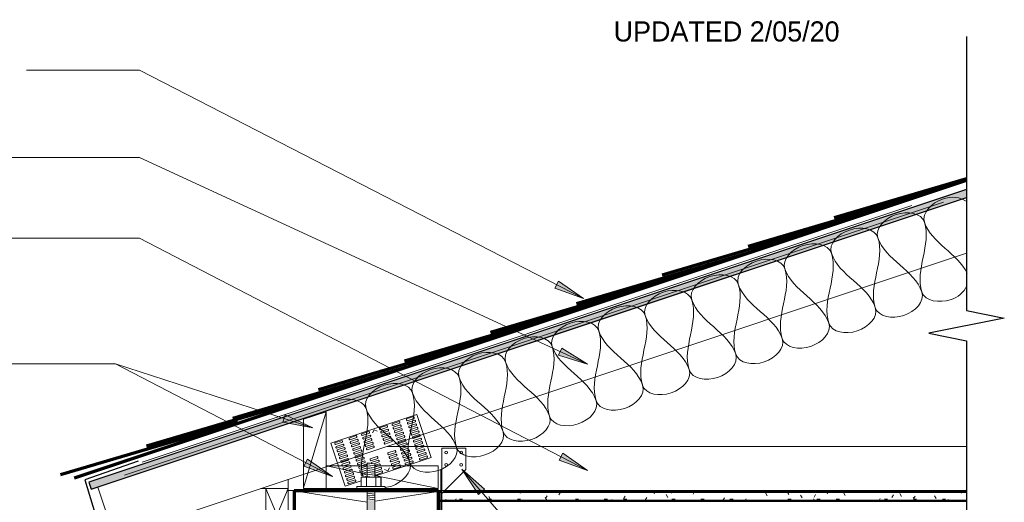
# Model space of a CAD drawing. Header units: inches. Extents: x 185 to 1318, y -45 to 298.
# Tile 18 of 23: x 941 to 1006, y 138 to 170. Entities that reach past the tile are written whole.
import ezdxf

# ---------------------------------------------------------------- set-up
doc = ezdxf.new("R2010")
doc.units = ezdxf.units.IN
doc.header["$MEASUREMENT"] = 0
for name, color, linetype, lineweight in [('A-ANNO-TEXT', 2, 'Continuous', 9), ('A-DETL', 5, 'Continuous', 9), ('A-DETL-GENF', 3, 'Continuous', 9), ('A-DETL-HLIN', 3, 'Continuous', 70), ('A-DETL-INSL', 8, 'Continuous', 9), ('A-DETL-LLIN', 3, 'Continuous', 9)]:
    doc.layers.add(name, color=color, linetype=linetype, lineweight=lineweight)

# ---------------------------------------------------------------- blocks, each defined once
blk = doc.blocks.new('Gypsum Wallboar_OF_SHINGLE0')
at = {"layer": 'A-DETL-GENF'}
h = blk.add_hatch(dxfattribs=at)
h.set_pattern_fill('FP6_21', color=256, style=0, pattern_type=2)
h.set_pattern_definition([(0, (918.653, -8.614), (2.56, 0.64), [0.211, -1.709, 0.211, -1.709, -10.24]), (0, (918.653, -8.614), (2.56, 0.64), [-3.84, 0.211, -3.629, 0.211, -1.709, -4.48]), (0, (918.653, -8.614), (2.56, 0.64), [-9.6, 0.211, -1.069, 0.211, -2.989]), (120, (919.613, -8.294), (-1.83425626, 1.89702503), [0.211, -1.709, 0.211, -1.709, -10.24]), (120, (919.613, -8.294), (-1.83425626, 1.89702503), [-3.84, 0.211, -3.629, 0.211, -1.709, -4.48]), (120, (919.613, -8.294), (-1.83425626, 1.89702503), [-9.6, 0.211, -1.069, 0.211, -2.989]), (240, (919.933, -7.014), (-0.72574374, -2.53702503), [0.211, -1.709, 0.211, -1.709, -10.24]), (240, (919.933, -7.014), (-0.72574374, -2.53702503), [-3.84, 0.211, -3.629, 0.211, -1.709, -4.48]), (240, (919.933, -7.014), (-0.72574374, -2.53702503), [-9.6, 0.211, -1.069, 0.211, -2.989])])
h.paths.add_polyline_path([(0, 0.625), (0, 0), (34.937, 0), (34.937, 0.625), (0.306, 0.625), (0.177, 0.496), (0.177, 0.625)], flags=0)
at = {"layer": 'A-DETL-GENF', "lineweight": 30}
for p, q in [((0.177, 0.625), (0, 0.625)), ((0, 0.625), (0, 0)), ((0, 0), (34.937, 0)), ((34.937, 0.625), (0.306, 0.625))]:
    blk.add_line(p, q, dxfattribs=at)
at = {"layer": 'A-DETL-GENF'}
for p, q in [((0, 0.563), (0.177, 0.563)), ((0, 0.062), (34.937, 0.062)), ((0.244, 0.563), (34.937, 0.563))]:
    blk.add_line(p, q, dxfattribs=at)
blk = doc.blocks.new('Plywood-Section_OF_SHINGLE0')
at = {"layer": 'A-DETL-GENF'}
h = blk.add_hatch(dxfattribs=at)
h.set_pattern_fill('FP6_22', color=256, style=0, pattern_type=2)
h.set_pattern_definition([(341.565, (917.431, -7.746), (0.1404055, 0.42121526), []), (296.565, (917.431, -7.746), (0.42127508, -0.14042545), [0.628, -0.628]), (26.565, (917.431, -7.746), (0.42127508, -0.14042545), [0.628, -0.628])])
h.paths.add_polyline_path([(0, 0.5), (0, 0), (61.131, 0), (61.298, 0.5)], flags=0)
at = {"layer": 'A-DETL-GENF', "lineweight": 30}
for p, q in [((61.298, 0.5), (0, 0.5)), ((0, 0.5), (0, 0)), ((0, 0), (61.131, 0))]:
    blk.add_line(p, q, dxfattribs=at)
blk = doc.blocks.new('Dimension Lumbe_OF_SHINGLE0')
at = {"layer": 'A-DETL-GENF'}
for p, q in [((1.5, 0), (0, -3.5)), ((0, 0), (1.5, -3.5)), ((0, -3.5), (0, 0)), ((0, 0), (1.5, 0)), ((1.5, 0), (1.5, -3.5)), ((1.5, -3.5), (0, -3.5))]:
    blk.add_line(p, q, dxfattribs=at)
blk = doc.blocks.new('Break Line4 - B_OF_SHINGLE0')
at = {"layer": 'A-DETL-GENF', "lineweight": 30}
for p, q in [((-1, 0), (-0.5, 2.5)), ((-0.5, 2.5), (0.5, -2.5)), ((-19.155, 0), (-1, 0)), ((0.5, -2.5), (1, 0)), ((1, 0), (18.377, 0))]:
    blk.add_line(p, q, dxfattribs=at)
blk = doc.blocks.new('Anchor Bolt8 - _OF_SHINGLE0')
at = {"layer": 'A-DETL-GENF'}
for p, q in [((-2, 7.25), (-0.562, 7.25)), ((-2, 7.25), (-2, 6.75)), ((-2, 6.75), (-0.688, 6.75)), ((-0.25, -2.5), (-0.25, 6.312)), ((0.25, -2.5), (0.25, 6.438)), ((-0.25, -1.75), (0.25, -1.805)), ((-0.25, -1.875), (0.25, -1.93)), ((-0.937, -2.5), (0.937, -2.5)), ((-0.937, -2.5), (-0.937, -2.625)), ((-0.25, -2), (0.25, -2.055)), ((-0.25, -2.125), (0.25, -2.18)), ((-0.25, -2.25), (0.25, -2.305)), ((-0.25, -2.375), (0.25, -2.432)), ((0.937, -2.5), (0.937, -2.625)), ((-0.937, -2.625), (0.937, -2.625)), ((-0.656, -2.625), (-0.656, -3.25)), ((-0.656, -3.25), (0.656, -3.25)), ((-0.312, -2.625), (-0.312, -3.25)), ((-0.25, -3.25), (-0.25, -4.125)), ((-0.125, -3.25), (0.25, -3.288)), ((0.25, -3.25), (0.25, -4.18)), ((0.313, -2.625), (0.313, -3.25)), ((0.656, -2.625), (0.656, -3.25)), ((-0.25, -3.375), (0.25, -3.43)), ((-0.25, -3.5), (0.25, -3.555)), ((-0.25, -3.625), (0.25, -3.68)), ((-0.25, -3.75), (0.25, -3.805)), ((-0.25, -3.875), (0.25, -3.929)), ((-0.25, -4), (0.25, -4.055)), ((-0.25, -4.125), (0.25, -4.18))]:
    blk.add_line(p, q, dxfattribs=at)
for centre, radius in [((-0.562, 6.438), 0.812), ((-0.688, 6.312), 0.438)]:
    blk.add_arc(centre, radius, 360, 90, dxfattribs=at)

msp = doc.modelspace()

# ---------------------------------------------------------------- hatches: boundary and pattern name
at = {"layer": 'A-ANNO-TEXT'}
for points in [[(976.40758116, 152.39161482), (976.16674481, 151.92330303), (978.06575359, 151.24279207)], [(976.6433187, 147.94966199), (976.42257956, 147.47154871), (978.34876461, 146.87226522)], [(958.31700047, 143.53120364), (958.15437552, 143.03033318), (960.13793239, 142.66313886)], [(976.69480309, 140.99186733), (976.45225631, 140.52443911), (978.34876461, 139.83699035)], [(959.78719846, 140.59601479), (959.54438691, 140.12872406), (961.44050545, 139.440201)], [(971.11774957, 138.24920388), (971.51541585, 138.59442788), (970.00546441, 139.93210354)]]:
    msp.add_hatch(color=7, dxfattribs=at).paths.add_polyline_path(points, flags=0)
at = {"layer": 'A-DETL-GENF'}
h = msp.add_hatch(color=7, dxfattribs=at)
edge = h.paths.add_edge_path(flags=0)
edge.add_line((964.56262294, 128.90600197), (966.00012294, 128.90600197))
edge.add_line((966.00012294, 128.90600197), (966.00012294, 129.40600197))
edge.add_line((966.00012294, 129.40600197), (964.68762294, 129.40600197))
edge.add_arc((964.68762294, 129.84350197), 0.4375, 180, 270, ccw=False)
edge.add_line((964.25012294, 129.84350197), (964.25012294, 137.85466959))
edge.add_line((964.25012294, 137.85466959), (963.75012294, 137.85466959))
edge.add_line((963.75012294, 137.85466959), (963.75012294, 129.71850197))
edge.add_arc((964.56262294, 129.71850197), 0.8125, 180, 270)

# ---------------------------------------------------------------- linework, layer by layer
at = {"layer": 'A-ANNO-TEXT', "color": 7}
for p, q in [((945.66047181, 166.36172603), (941.17968923, 166.36172603)), ((948.66664094, 166.36172603), (945.66047181, 166.36172603)), ((978.06575359, 151.24279207), (948.66664094, 166.36172603)), ((945.66047181, 160.57614411), (935.59968923, 160.57614411)), ((948.66664094, 160.57614411), (945.66047181, 160.57614411)), ((978.34876461, 146.87226522), (948.66664094, 160.57614411)), ((945.66047181, 155.23893533), (934.81968923, 155.23893533)), ((948.66664094, 155.23893533), (945.66047181, 155.23893533)), ((978.34876461, 139.83699035), (948.66664094, 155.23893533)), ((976.40758116, 152.39161482), (976.16674481, 151.92330303)), ((978.06575359, 151.24279207), (976.40758116, 152.39161482)), ((976.16674481, 151.92330303), (978.06575359, 151.24279207)), ((976.6433187, 147.94966199), (976.42257956, 147.47154871)), ((976.42257956, 147.47154871), (978.34876461, 146.87226522)), ((978.34876461, 146.87226522), (976.6433187, 147.94966199)), ((942.93331806, 146.90402411), (935.91468923, 146.90402411)), ((947.07638093, 146.90402411), (942.93331806, 146.90402411)), ((947.07638093, 146.90402411), (942.93331806, 146.90402411)), ((960.13793239, 142.66313886), (947.07638093, 146.90402411)), ((961.44050545, 139.440201), (947.07638093, 146.90402411)), ((958.31700047, 143.53120364), (958.15437552, 143.03033318)), ((960.13793239, 142.66313886), (958.31700047, 143.53120364)), ((958.15437552, 143.03033318), (960.13793239, 142.66313886)), ((976.69480309, 140.99186733), (976.45225631, 140.52443911)), ((978.34876461, 139.83699035), (976.69480309, 140.99186733)), ((959.78719846, 140.59601479), (959.54438691, 140.12872406)), ((961.44050545, 139.440201), (959.78719846, 140.59601479)), ((976.45225631, 140.52443911), (978.34876461, 139.83699035)), ((959.54438691, 140.12872406), (961.44050545, 139.440201)), ((971.51541585, 138.59442788), (970.00546441, 139.93210354)), ((970.00546441, 139.93210354), (971.11774957, 138.24920388)), ((970.00546441, 139.93210354), (977.39066675, 131.42502986)), ((971.11774957, 138.24920388), (971.51541585, 138.59442788))]:
    msp.add_line(p, q, dxfattribs=at)
at = {"layer": 'A-DETL', "lineweight": 70}
for p, q in [((994.67834213, 156.58981606), (1003.45449325, 159.17859576)), ((944.34092985, 139.36196206), (1003.45449325, 159.06648319)), ((988.98624234, 154.69244947), (1000.73572665, 158.15829981)), ((983.29414256, 152.79508287), (995.04362686, 156.26093322)), ((977.60204277, 150.89771627), (989.35152707, 154.36356662)), ((971.90994298, 149.00034968), (983.65942728, 152.46620003)), ((966.21784319, 147.10298308), (977.96732749, 150.56883343)), ((960.5257434, 145.20561649), (972.2752277, 148.67146683)), ((954.83364361, 143.30824989), (966.58312792, 146.77410024)), ((949.12097763, 141.47373433), (960.87046193, 144.93958468)), ((943.42887784, 139.57636774), (955.17836214, 143.04221808))]:
    msp.add_line(p, q, dxfattribs=at)
at = {"layer": 'A-DETL'}
for p, q in [((948.82870087, 140.39872757), (999.82042814, 157.39597)), ((959.525743, 143.2296771), (961.025743, 143.7296771)), ((961.025743, 143.7296771), (959.525743, 138.68725197)), ((961.025743, 143.7296771), (961.025743, 138.65600197)), ((959.525743, 138.65600197), (959.525743, 143.2296771)), ((961.025743, 140.15600197), (961.025743, 138.65600197)), ((963.75038421, 140.15600197), (961.025743, 140.15600197)), ((961.025743, 140.15600197), (963.75038421, 139.60584728)), ((968.45449325, 140.15600197), (964.24848156, 140.15600197)), ((968.45449325, 138.65600197), (968.45449325, 140.15600197)), ((964.24848156, 139.50527235), (968.45449325, 138.65600197)), ((960.994493, 138.65600197), (959.525743, 138.65600197)), ((961.025743, 138.65600197), (963.06262294, 138.65600197)), ((964.93762294, 138.65600197), (968.45449325, 138.65600197))]:
    msp.add_line(p, q, dxfattribs=at)
at = {"layer": 'A-DETL', "lineweight": 30}
for p, q in [((948.57706844, 140.46225145), (945.04200877, 139.21091089)), ((945.04200877, 139.21091089), (945.9921342, 136.10289518))]:
    msp.add_line(p, q, dxfattribs=at)
at = {"layer": 'A-DETL-HLIN'}
for p, q in [((968.46468342, 138.49975197), (958.90218342, 138.49975197)), ((958.90218342, 138.49975197), (958.90218342, 136.99975197)), ((968.46468342, 136.99975197), (968.46468342, 138.49975197))]:
    msp.add_line(p, q, dxfattribs=at)
at = {"layer": 'A-DETL-INSL'}
for points, start_tangent, end_tangent in [([(1000.66396135, 156.2825705), (1001.86299163, 157.82418086), (1003.46210233, 157.65297261)], (-0.316227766, 0.9486832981), (0.826940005, -0.5622901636)), ([(997.58074063, 155.25483026), (998.77977091, 156.79644062), (1000.66396135, 156.2825705)], (-0.316227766, 0.9486832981), (0.316227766, -0.9486832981)), ([(994.49751992, 154.22709002), (995.6965502, 155.76870038), (997.58074063, 155.25483026)], (-0.316227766, 0.9486832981), (0.316227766, -0.9486832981)), ([(1000.66396135, 156.2825705), (1000.49267131, 151.65773942)], (0.316227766, -0.9486832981), (0.316227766, -0.9486832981)), ([(1003.48438597, 152.91446702), (1000.66396135, 156.2825705)], (-0.4227789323, 0.9062328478), (-0.316227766, 0.9486832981)), ([(991.4142992, 153.19934978), (992.61332948, 154.74096014), (994.49751992, 154.22709002)], (-0.316227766, 0.9486832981), (0.316227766, -0.9486832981)), ([(997.58074063, 155.25483026), (997.40945059, 150.62999918)], (0.316227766, -0.9486832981), (0.316227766, -0.9486832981)), ([(1000.49267131, 151.65773942), (997.58074063, 155.25483026)], (-0.316227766, 0.9486832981), (-0.316227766, 0.9486832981)), ([(988.33107848, 152.17160954), (989.53010876, 153.7132199), (991.4142992, 153.19934978)], (-0.316227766, 0.9486832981), (0.316227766, -0.9486832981)), ([(994.49751992, 154.22709002), (994.32622988, 149.60225894)], (0.316227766, -0.9486832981), (0.316227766, -0.9486832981)), ([(997.40945059, 150.62999918), (994.49751992, 154.22709002)], (-0.316227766, 0.9486832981), (-0.316227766, 0.9486832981)), ([(985.24785776, 151.1438693), (986.44688804, 152.68547966), (988.33107848, 152.17160954)], (-0.316227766, 0.9486832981), (0.316227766, -0.9486832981)), ([(991.4142992, 153.19934978), (991.24300916, 148.5745187)], (0.316227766, -0.9486832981), (0.316227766, -0.9486832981)), ([(994.32622988, 149.60225894), (991.4142992, 153.19934978)], (-0.316227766, 0.9486832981), (-0.316227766, 0.9486832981)), ([(988.33107848, 152.17160954), (988.15978844, 147.54677846)], (0.316227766, -0.9486832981), (0.316227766, -0.9486832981)), ([(991.24300916, 148.5745187), (988.33107848, 152.17160954)], (-0.316227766, 0.9486832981), (-0.316227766, 0.9486832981)), ([(1000.49267131, 151.65773942), (1002.37686175, 151.1438693), (1003.48001383, 152.07017991)], (0.316227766, -0.9486832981), (0.4600684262, 0.8878834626)), ([(982.16463704, 150.11612906), (983.36366732, 151.65773942), (985.24785776, 151.1438693)], (-0.316227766, 0.9486832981), (0.316227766, -0.9486832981)), ([(997.40945059, 150.62999918), (999.29364103, 150.11612906), (1000.49267131, 151.65773942)], (0.316227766, -0.9486832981), (-0.316227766, 0.9486832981)), ([(979.08141632, 149.08838882), (980.2804466, 150.62999918), (982.16463704, 150.11612906)], (-0.316227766, 0.9486832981), (0.316227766, -0.9486832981)), ([(985.24785776, 151.1438693), (985.07656772, 146.51903822)], (0.316227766, -0.9486832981), (0.316227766, -0.9486832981)), ([(988.15978844, 147.54677846), (985.24785776, 151.1438693)], (-0.316227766, 0.9486832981), (-0.316227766, 0.9486832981)), ([(982.16463704, 150.11612906), (981.993347, 145.49129799)], (0.316227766, -0.9486832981), (0.316227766, -0.9486832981)), ([(985.07656772, 146.51903822), (982.16463704, 150.11612906)], (-0.316227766, 0.9486832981), (-0.316227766, 0.9486832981)), ([(994.32622988, 149.60225894), (996.21042032, 149.08838882), (997.40945059, 150.62999918)], (0.316227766, -0.9486832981), (-0.316227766, 0.9486832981)), ([(975.9981956, 148.06064858), (977.19722588, 149.60225894), (979.08141632, 149.08838882)], (-0.316227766, 0.9486832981), (0.316227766, -0.9486832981)), ([(991.24300916, 148.5745187), (993.1271996, 148.06064858), (994.32622988, 149.60225894)], (0.316227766, -0.9486832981), (-0.316227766, 0.9486832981)), ([(972.91497489, 147.03290834), (974.11400516, 148.5745187), (975.9981956, 148.06064858)], (-0.316227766, 0.9486832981), (0.316227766, -0.9486832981)), ([(979.08141632, 149.08838882), (978.91012628, 144.46355775)], (0.316227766, -0.9486832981), (0.316227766, -0.9486832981)), ([(981.993347, 145.49129799), (979.08141632, 149.08838882)], (-0.316227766, 0.9486832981), (-0.316227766, 0.9486832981)), ([(988.15978844, 147.54677846), (990.04397888, 147.03290834), (991.24300916, 148.5745187)], (0.316227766, -0.9486832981), (-0.316227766, 0.9486832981)), ([(969.83175417, 146.00516811), (971.03078445, 147.54677846), (972.91497489, 147.03290834)], (-0.316227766, 0.9486832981), (0.316227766, -0.9486832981)), ([(975.9981956, 148.06064858), (975.82690556, 143.43581751)], (0.316227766, -0.9486832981), (0.316227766, -0.9486832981)), ([(978.91012628, 144.46355775), (975.9981956, 148.06064858)], (-0.316227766, 0.9486832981), (-0.316227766, 0.9486832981)), ([(985.07656772, 146.51903822), (986.96075816, 146.00516811), (988.15978844, 147.54677846)], (0.316227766, -0.9486832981), (-0.316227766, 0.9486832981)), ([(972.91497489, 147.03290834), (972.74368485, 142.40807727)], (0.316227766, -0.9486832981), (0.316227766, -0.9486832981)), ([(975.82690556, 143.43581751), (972.91497489, 147.03290834)], (-0.316227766, 0.9486832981), (-0.316227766, 0.9486832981)), ([(966.74853345, 144.97742787), (967.94756373, 146.51903822), (969.83175417, 146.00516811)], (-0.316227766, 0.9486832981), (0.316227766, -0.9486832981)), ([(981.993347, 145.49129799), (983.87753744, 144.97742787), (985.07656772, 146.51903822)], (0.316227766, -0.9486832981), (-0.316227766, 0.9486832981)), ([(963.66531273, 143.94968763), (964.86434301, 145.49129799), (966.74853345, 144.97742787)], (-0.316227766, 0.9486832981), (0.316227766, -0.9486832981)), ([(969.83175417, 146.00516811), (969.66046413, 141.38033703)], (0.316227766, -0.9486832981), (0.316227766, -0.9486832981)), ([(972.74368485, 142.40807727), (969.83175417, 146.00516811)], (-0.316227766, 0.9486832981), (-0.316227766, 0.9486832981)), ([(978.91012628, 144.46355775), (980.79431672, 143.94968763), (981.993347, 145.49129799)], (0.316227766, -0.9486832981), (-0.316227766, 0.9486832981)), ([(966.74853345, 144.97742787), (966.57724341, 140.35259679)], (0.316227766, -0.9486832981), (0.316227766, -0.9486832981)), ([(969.66046413, 141.38033703), (966.74853345, 144.97742787)], (-0.316227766, 0.9486832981), (-0.316227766, 0.9486832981)), ([(961.78112229, 144.46355775), (963.66531273, 143.94968763)], (0.9486832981, 0.316227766), (0.316227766, -0.9486832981)), ([(975.82690556, 143.43581751), (977.711096, 142.92194739), (978.91012628, 144.46355775)], (0.316227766, -0.9486832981), (-0.316227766, 0.9486832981)), ([(963.66531273, 143.94968763), (963.46936427, 139.4041033)], (0.316227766, -0.9486832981), (0.2780656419, -0.9605620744)), ([(966.57724341, 140.35259679), (963.66531273, 143.94968763)], (-0.316227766, 0.9486832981), (-0.316227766, 0.9486832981)), ([(972.74368485, 142.40807727), (974.62787528, 141.89420715), (975.82690556, 143.43581751)], (0.316227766, -0.9486832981), (-0.316227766, 0.9486832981)), ([(969.66046413, 141.38033703), (971.54465457, 140.86646691), (972.74368485, 142.40807727)], (0.316227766, -0.9486832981), (-0.316227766, 0.9486832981)), ([(966.57724341, 140.35259679), (968.46143385, 139.83872667), (969.66046413, 141.38033703)], (0.316227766, -0.9486832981), (-0.316227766, 0.9486832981)), ([(964.93560861, 138.72178372), (965.37821313, 138.81098643), (966.57724341, 140.35259679)], (0.9965708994, 0.0827432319), (-0.316227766, 0.9486832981))]:
    msp.add_spline(points, degree=3, dxfattribs=dict(at, start_tangent=start_tangent, end_tangent=end_tangent))
at = {"layer": 'A-DETL-LLIN'}
for p, q in [((1001.93031319, 157.61002314), (947.66038004, 139.52004542)), ((1003.45449325, 154.23955666), (947.00378401, 135.42265358)), ((988.04320521, 152.79178459), (947.58654552, 139.30623136)), ((961.34396587, 141.65252728), (967.03606566, 143.54989387)), ((967.03606566, 143.54989387), (967.98474895, 140.70384398)), ((965.39563412, 142.93720257), (965.39242, 142.87025042)), ((965.39242, 142.87025042), (965.43516259, 142.81861716)), ((965.86997577, 143.09531646), (965.39563412, 142.93720257)), ((965.43516259, 142.81861716), (965.90950424, 142.97673105)), ((965.91271836, 143.0436832), (965.86997577, 143.09531646)), ((965.90950424, 142.97673105), (965.91271836, 143.0436832)), ((966.34431742, 143.25343034), (966.3411033, 143.18647818)), ((966.3411033, 143.18647818), (966.38384589, 143.13484493)), ((966.81865907, 143.41154422), (966.34431742, 143.25343034)), ((966.38384589, 143.13484493), (966.85818754, 143.29295881)), ((966.42337436, 143.01625952), (966.42016024, 142.94930736)), ((966.42016024, 142.94930736), (966.46290283, 142.8976741)), ((966.89771601, 143.1743734), (966.42337436, 143.01625952)), ((966.46290283, 142.8976741), (966.93724448, 143.05578799)), ((966.97677295, 142.93720257), (966.5024313, 142.77908869)), ((966.86140166, 143.35991097), (966.81865907, 143.41154422)), ((966.85818754, 143.29295881), (966.86140166, 143.35991097)), ((966.9404586, 143.12274014), (966.89771601, 143.1743734)), ((966.93724448, 143.05578799), (966.9404586, 143.12274014)), ((967.01951554, 142.88556932), (966.97677295, 142.93720257)), ((967.01630142, 142.81861716), (967.01951554, 142.88556932)), ((963.37646799, 142.19826641), (963.37968211, 142.26521857)), ((963.37968211, 142.26521857), (963.85402376, 142.42333245)), ((963.89355223, 142.30474704), (963.41921058, 142.14663316)), ((963.85402376, 142.42333245), (963.89676635, 142.3716992)), ((963.89676635, 142.3716992), (963.89355223, 142.30474704)), ((964.09447648, 142.32881142), (964.19927964, 142.53841775)), ((964.19927964, 142.53841775), (964.40888597, 142.43361459)), ((964.56553623, 142.66050328), (964.56232211, 142.59355112)), ((964.56232211, 142.59355112), (964.6050647, 142.54191787)), ((965.03987788, 142.81861716), (964.56553623, 142.66050328)), ((964.6050647, 142.54191787), (965.07940635, 142.70003175)), ((964.64137905, 142.3563803), (964.64459317, 142.42333245)), ((964.68412165, 142.30474704), (964.64137905, 142.3563803)), ((964.64459317, 142.42333245), (965.11893482, 142.58144634)), ((965.15846329, 142.46286093), (964.68412165, 142.30474704)), ((964.72365012, 142.18616163), (965.19799177, 142.34427551)), ((965.23752024, 142.2256901), (964.76317859, 142.06757622)), ((965.08262047, 142.76698391), (965.03987788, 142.81861716)), ((965.07940635, 142.70003175), (965.08262047, 142.76698391)), ((965.11893482, 142.58144634), (965.16167742, 142.52981308)), ((965.16167742, 142.52981308), (965.15846329, 142.46286093)), ((965.19799177, 142.34427551), (965.24073436, 142.29264226)), ((965.24073436, 142.29264226), (965.23752024, 142.2256901)), ((965.47147694, 142.63307959), (965.47469106, 142.70003175)), ((965.51421953, 142.58144634), (965.47147694, 142.63307959)), ((965.47469106, 142.70003175), (965.94903271, 142.85814563)), ((965.98856118, 142.73956022), (965.51421953, 142.58144634)), ((965.55053388, 142.39590877), (965.553748, 142.46286093)), ((965.59327647, 142.34427551), (965.55053388, 142.39590877)), ((965.553748, 142.46286093), (966.02808965, 142.62097481)), ((966.06761812, 142.5023894), (965.59327647, 142.34427551)), ((965.62959082, 142.15873794), (965.63280494, 142.2256901)), ((965.63280494, 142.2256901), (966.10714659, 142.38380398)), ((966.14667506, 142.26521857), (965.67233341, 142.10710469)), ((965.94903271, 142.85814563), (965.9917753, 142.80651238)), ((965.9917753, 142.80651238), (965.98856118, 142.73956022)), ((966.02808965, 142.62097481), (966.07083224, 142.56934155)), ((966.07083224, 142.56934155), (966.06761812, 142.5023894)), ((966.10714659, 142.38380398), (966.14988918, 142.33217073)), ((966.14988918, 142.33217073), (966.14667506, 142.26521857)), ((966.5024313, 142.77908869), (966.49921718, 142.71213653)), ((966.49921718, 142.71213653), (966.54195977, 142.66050328)), ((966.54195977, 142.66050328), (967.01630142, 142.81861716)), ((966.58148824, 142.54191787), (966.57827412, 142.47496571)), ((966.57827412, 142.47496571), (966.62101671, 142.42333245)), ((967.05582989, 142.70003175), (966.58148824, 142.54191787)), ((966.62101671, 142.42333245), (967.09535836, 142.58144634)), ((966.66054518, 142.30474704), (966.65733106, 142.23779488)), ((966.65733106, 142.23779488), (966.70007365, 142.18616163)), ((967.13488683, 142.46286093), (966.66054518, 142.30474704)), ((966.70007365, 142.18616163), (967.1744153, 142.34427551)), ((967.21394377, 142.2256901), (966.73960212, 142.06757622)), ((967.09857248, 142.6483985), (967.05582989, 142.70003175)), ((967.09535836, 142.58144634), (967.09857248, 142.6483985)), ((967.17762942, 142.41122767), (967.13488683, 142.46286093)), ((967.1744153, 142.34427551), (967.17762942, 142.41122767)), ((967.25668637, 142.17405685), (967.21394377, 142.2256901)), ((962.29264916, 138.80647738), (961.34396587, 141.65252728)), ((961.59768681, 141.60533935), (961.60090093, 141.67229151)), ((961.6404294, 141.5537061), (961.59768681, 141.60533935)), ((961.60090093, 141.67229151), (962.07524258, 141.83040539)), ((962.11477105, 141.71181998), (961.6404294, 141.5537061)), ((961.67995787, 141.43512069), (962.15429952, 141.59323457)), ((962.07524258, 141.83040539), (962.11798517, 141.77877214)), ((962.11798517, 141.77877214), (962.11477105, 141.71181998)), ((962.15429952, 141.59323457), (962.19704211, 141.54160131)), ((962.5463701, 141.92156712), (962.54958422, 141.98851928)), ((962.5891127, 141.86993386), (962.5463701, 141.92156712)), ((962.54958422, 141.98851928), (963.02392587, 142.14663316)), ((963.06345434, 142.02804775), (962.5891127, 141.86993386)), ((962.62542705, 141.68439629), (962.62864117, 141.75134845)), ((962.66816964, 141.63276304), (962.62542705, 141.68439629)), ((962.62864117, 141.75134845), (963.10298282, 141.90946233)), ((963.14251129, 141.79087692), (962.66816964, 141.63276304)), ((963.18203976, 141.67229151), (962.70769811, 141.51417763)), ((963.02392587, 142.14663316), (963.06666847, 142.09499991)), ((963.06666847, 142.09499991), (963.06345434, 142.02804775)), ((963.10298282, 141.90946233), (963.14572541, 141.85782908)), ((963.14572541, 141.85782908), (963.14251129, 141.79087692)), ((963.22478235, 141.62065826), (963.18203976, 141.67229151)), ((963.22156823, 141.5537061), (963.22478235, 141.62065826)), ((963.41921058, 142.14663316), (963.37646799, 142.19826641)), ((963.45552493, 141.96109559), (963.45873905, 142.02804775)), ((963.49826752, 141.90946233), (963.45552493, 141.96109559)), ((963.45873905, 142.02804775), (963.9330807, 142.18616163)), ((963.97260917, 142.06757622), (963.49826752, 141.90946233)), ((963.53458187, 141.72392476), (963.53779599, 141.79087692)), ((963.57732446, 141.67229151), (963.53458187, 141.72392476)), ((963.53779599, 141.79087692), (964.01213764, 141.94899081)), ((964.05166611, 141.83040539), (963.57732446, 141.67229151)), ((964.09119458, 141.71181998), (963.61685294, 141.5537061)), ((963.65638141, 141.43512069), (964.13072305, 141.59323457)), ((963.9330807, 142.18616163), (963.97582329, 142.13452838)), ((963.97582329, 142.13452838), (963.97260917, 142.06757622)), ((964.01213764, 141.94899081), (964.05488023, 141.89735755)), ((964.05488023, 141.89735755), (964.05166611, 141.83040539)), ((964.13393718, 141.66018673), (964.09119458, 141.71181998)), ((964.13072305, 141.59323457), (964.13393718, 141.66018673)), ((964.720436, 142.11920947), (964.72365012, 142.18616163)), ((964.76317859, 142.06757622), (964.720436, 142.11920947)), ((964.79949294, 141.88203865), (964.80270706, 141.94899081)), ((964.84223553, 141.83040539), (964.79949294, 141.88203865)), ((964.80270706, 141.94899081), (965.27704871, 142.10710469)), ((965.31657718, 141.98851928), (964.84223553, 141.83040539)), ((964.87854988, 141.64486782), (964.881764, 141.71181998)), ((964.92129247, 141.59323457), (964.87854988, 141.64486782)), ((964.881764, 141.71181998), (965.35610565, 141.86993386)), ((965.39563412, 141.75134845), (964.92129247, 141.59323457)), ((965.27704871, 142.10710469), (965.3197913, 142.05547143)), ((965.3197913, 142.05547143), (965.31657718, 141.98851928)), ((965.35610565, 141.86993386), (965.39884824, 141.81830061)), ((965.39884824, 141.81830061), (965.39563412, 141.75134845)), ((965.67233341, 142.10710469), (965.62959082, 142.15873794)), ((965.70864776, 141.92156712), (965.71186188, 141.98851928)), ((965.75139036, 141.86993386), (965.70864776, 141.92156712)), ((965.71186188, 141.98851928), (966.18620353, 142.14663316)), ((966.225732, 142.02804775), (965.75139036, 141.86993386)), ((965.78770471, 141.68439629), (965.79091883, 141.75134845)), ((965.8304473, 141.63276304), (965.78770471, 141.68439629)), ((965.79091883, 141.75134845), (966.26526048, 141.90946233)), ((966.30478895, 141.79087692), (965.8304473, 141.63276304)), ((965.86997577, 141.51417763), (966.34431742, 141.67229151)), ((966.18620353, 142.14663316), (966.22894613, 142.09499991)), ((966.22894613, 142.09499991), (966.225732, 142.02804775)), ((966.26526048, 141.90946233), (966.30800307, 141.85782908)), ((966.30800307, 141.85782908), (966.30478895, 141.79087692)), ((966.34431742, 141.67229151), (966.38706001, 141.62065826)), ((966.38706001, 141.62065826), (966.38384589, 141.5537061)), ((966.73960212, 142.06757622), (966.736388, 142.00062406)), ((966.736388, 142.00062406), (966.7791306, 141.94899081)), ((966.7791306, 141.94899081), (967.25347224, 142.10710469)), ((966.81865907, 141.83040539), (966.81544495, 141.76345324)), ((966.81544495, 141.76345324), (966.85818754, 141.71181998)), ((967.29300071, 141.98851928), (966.81865907, 141.83040539)), ((966.85818754, 141.71181998), (967.33252919, 141.86993386)), ((966.89771601, 141.59323457), (966.89450189, 141.52628241)), ((967.37205766, 141.75134845), (966.89771601, 141.59323457)), ((966.93724448, 141.47464916), (967.41158613, 141.63276304)), ((967.25347224, 142.10710469), (967.25668637, 142.17405685)), ((967.33574331, 141.93688602), (967.29300071, 141.98851928)), ((967.33252919, 141.86993386), (967.33574331, 141.93688602)), ((967.41480025, 141.6997152), (967.37205766, 141.75134845)), ((967.41158613, 141.63276304), (967.41480025, 141.6997152)), ((961.67674375, 141.36816853), (961.67995787, 141.43512069)), ((961.71948634, 141.31653527), (961.67674375, 141.36816853)), ((962.19382799, 141.47464916), (961.71948634, 141.31653527)), ((961.75580069, 141.1309977), (961.75901481, 141.19794986)), ((961.79854328, 141.07936445), (961.75580069, 141.1309977)), ((961.75901481, 141.19794986), (962.23335646, 141.35606374)), ((962.27288493, 141.23747833), (961.79854328, 141.07936445)), ((961.83485763, 140.89382688), (961.83807175, 140.96077904)), ((961.83807175, 140.96077904), (962.3124134, 141.11889292)), ((962.35194187, 141.00030751), (961.87760022, 140.84219362)), ((962.19704211, 141.54160131), (962.19382799, 141.47464916)), ((962.23335646, 141.35606374), (962.27609905, 141.30443049)), ((962.27609905, 141.30443049), (962.27288493, 141.23747833)), ((962.3124134, 141.11889292), (962.35515599, 141.06725967)), ((962.35515599, 141.06725967), (962.35194187, 141.00030751)), ((962.70769811, 141.51417763), (962.70448399, 141.44722547)), ((962.70448399, 141.44722547), (962.74722658, 141.39559222)), ((962.74722658, 141.39559222), (963.22156823, 141.5537061)), ((962.78354093, 141.21005464), (962.78675505, 141.2770068)), ((962.82628352, 141.15842139), (962.78354093, 141.21005464)), ((962.78675505, 141.2770068), (963.2610967, 141.43512069)), ((963.30062517, 141.31653527), (962.82628352, 141.15842139)), ((962.86259787, 140.97288382), (962.86581199, 141.03983598)), ((962.90534046, 140.92125057), (962.86259787, 140.97288382)), ((962.86581199, 141.03983598), (963.34015364, 141.19794986)), ((963.37968211, 141.07936445), (962.90534046, 140.92125057)), ((962.94486893, 140.80266515), (963.41921058, 140.96077904)), ((963.2610967, 141.43512069), (963.30383929, 141.38348743)), ((963.30383929, 141.38348743), (963.30062517, 141.31653527)), ((963.34015364, 141.19794986), (963.38289623, 141.14631661)), ((963.38289623, 141.14631661), (963.37968211, 141.07936445)), ((963.41921058, 140.96077904), (963.46195317, 140.90914578)), ((963.46195317, 140.90914578), (963.45873905, 140.84219362)), ((963.61685294, 141.5537061), (963.61363881, 141.48675394)), ((963.61363881, 141.48675394), (963.65638141, 141.43512069)), ((963.69590988, 141.31653527), (963.69269576, 141.24958312)), ((963.69269576, 141.24958312), (963.73543835, 141.19794986)), ((964.17025153, 141.47464916), (963.69590988, 141.31653527)), ((963.73543835, 141.19794986), (964.20978, 141.35606374)), ((964.21299412, 141.4230159), (964.17025153, 141.47464916)), ((964.20978, 141.35606374), (964.21299412, 141.4230159)), ((965.04757918, 141.43725197), (1003.45449325, 141.43725197)), ((965.11893482, 141.00030751), (965.1157207, 140.93335535)), ((965.1157207, 140.93335535), (965.15846329, 140.8817221)), ((965.59327647, 141.15842139), (965.11893482, 141.00030751)), ((965.15846329, 140.8817221), (965.63280494, 141.03983598)), ((965.19799177, 140.76313668), (965.67233341, 140.92125057)), ((965.63601906, 141.10678814), (965.59327647, 141.15842139)), ((965.63280494, 141.03983598), (965.63601906, 141.10678814)), ((965.67233341, 140.92125057), (965.71507601, 140.86961731)), ((965.86676165, 141.44722547), (965.86997577, 141.51417763)), ((965.90950424, 141.39559222), (965.86676165, 141.44722547)), ((966.38384589, 141.5537061), (965.90950424, 141.39559222)), ((965.94581859, 141.21005464), (965.94903271, 141.2770068)), ((965.98856118, 141.15842139), (965.94581859, 141.21005464)), ((965.94903271, 141.2770068), (966.42337436, 141.43512069)), ((966.46290283, 141.31653527), (965.98856118, 141.15842139)), ((966.02487553, 140.97288382), (966.02808965, 141.03983598)), ((966.06761812, 140.92125057), (966.02487553, 140.97288382)), ((966.02808965, 141.03983598), (966.5024313, 141.19794986)), ((966.54195977, 141.07936445), (966.06761812, 140.92125057)), ((966.10714659, 140.80266515), (966.58148824, 140.96077904)), ((966.42337436, 141.43512069), (966.46611695, 141.38348743)), ((966.46611695, 141.38348743), (966.46290283, 141.31653527)), ((966.5024313, 141.19794986), (966.54517389, 141.14631661)), ((966.54517389, 141.14631661), (966.54195977, 141.07936445)), ((966.58148824, 140.96077904), (966.62423083, 140.90914578)), ((966.62423083, 140.90914578), (966.62101671, 140.84219362)), ((966.89450189, 141.52628241), (966.93724448, 141.47464916)), ((966.97677295, 141.35606374), (966.97355883, 141.28911159)), ((966.97355883, 141.28911159), (967.01630142, 141.23747833)), ((967.4511146, 141.51417763), (966.97677295, 141.35606374)), ((967.01630142, 141.23747833), (967.49064307, 141.39559222)), ((967.05582989, 141.11889292), (967.05261577, 141.05194076)), ((967.05261577, 141.05194076), (967.09535836, 141.00030751)), ((967.53017154, 141.2770068), (967.05582989, 141.11889292)), ((967.09535836, 141.00030751), (967.56970001, 141.15842139)), ((967.60922848, 141.03983598), (967.13488683, 140.8817221)), ((967.1744153, 140.76313668), (967.64875695, 140.92125057)), ((967.49385719, 141.46254437), (967.4511146, 141.51417763)), ((967.49064307, 141.39559222), (967.49385719, 141.46254437)), ((967.57291413, 141.22537355), (967.53017154, 141.2770068)), ((967.56970001, 141.15842139), (967.57291413, 141.22537355)), ((967.65197107, 140.98820272), (967.60922848, 141.03983598)), ((967.64875695, 140.92125057), (967.65197107, 140.98820272)), ((970.25477877, 141.31225197), (968.69430309, 141.31225197)), ((968.69430309, 141.31225197), (968.69430309, 139.92505685)), ((968.69430309, 141.31225197), (970.28529335, 141.31225197)), ((968.69430309, 138.31225197), (968.69430309, 141.31225197)), ((970.28529335, 141.31225197), (970.28529335, 139.90324223)), ((961.87760022, 140.84219362), (961.83485763, 140.89382688)), ((961.91391457, 140.65665605), (961.91712869, 140.72360821)), ((961.95665716, 140.6050228), (961.91391457, 140.65665605)), ((961.91712869, 140.72360821), (962.39147034, 140.8817221)), ((962.43099881, 140.76313668), (961.95665716, 140.6050228)), ((961.99297151, 140.41948523), (961.99618563, 140.48643739)), ((962.0357141, 140.36785198), (961.99297151, 140.41948523)), ((961.99618563, 140.48643739), (962.47052728, 140.64455127)), ((962.51005575, 140.52596586), (962.0357141, 140.36785198)), ((962.07524258, 140.24926656), (962.54958422, 140.40738045)), ((962.5891127, 140.28879503), (962.11477105, 140.13068115)), ((962.39147034, 140.8817221), (962.43421293, 140.83008884)), ((962.43421293, 140.83008884), (962.43099881, 140.76313668)), ((962.47052728, 140.64455127), (962.51326987, 140.59291802)), ((962.51326987, 140.59291802), (962.51005575, 140.52596586)), ((962.54958422, 140.40738045), (962.59232682, 140.35574719)), ((962.59232682, 140.35574719), (962.5891127, 140.28879503)), ((962.94165481, 140.735713), (962.94486893, 140.80266515)), ((962.9843974, 140.68407974), (962.94165481, 140.735713)), ((963.45873905, 140.84219362), (962.9843974, 140.68407974)), ((963.02071175, 140.49854217), (963.02392587, 140.56549433)), ((963.06345434, 140.44690892), (963.02071175, 140.49854217)), ((963.02392587, 140.56549433), (963.49826752, 140.72360821)), ((963.53779599, 140.6050228), (963.06345434, 140.44690892)), ((963.09976869, 140.26137135), (963.10298282, 140.3283235)), ((963.14251129, 140.20973809), (963.09976869, 140.26137135)), ((963.10298282, 140.3283235), (963.57732446, 140.48643739)), ((963.61685294, 140.36785198), (963.14251129, 140.20973809)), ((963.49826752, 140.72360821), (963.54101011, 140.67197496)), ((963.54101011, 140.67197496), (963.53779599, 140.6050228)), ((963.57732446, 140.48643739), (963.62006706, 140.43480413)), ((963.62006706, 140.43480413), (963.61685294, 140.36785198)), ((964.24848156, 140.28357652), (963.75038421, 140.32715439)), ((963.75038421, 140.32715439), (963.75038421, 139.40745391)), ((963.9330807, 140.6050228), (963.92986658, 140.53807064)), ((963.92986658, 140.53807064), (963.97260917, 140.48643739)), ((964.40742235, 140.76313668), (963.9330807, 140.6050228)), ((963.97260917, 140.48643739), (964.44695082, 140.64455127)), ((964.01213764, 140.36785198), (964.00892352, 140.30089982)), ((964.48647929, 140.52596586), (964.01213764, 140.36785198)), ((964.17411473, 140.29008277), (964.52600776, 140.40738045)), ((967.98474895, 140.70384398), (964.24848156, 139.45842151)), ((964.56553623, 140.28879503), (964.24848156, 140.18311014)), ((964.24848156, 139.40745391), (964.24848156, 140.28357652)), ((964.45016494, 140.71150343), (964.40742235, 140.76313668)), ((964.44695082, 140.64455127), (964.45016494, 140.71150343)), ((964.52922188, 140.4743326), (964.48647929, 140.52596586)), ((964.52600776, 140.40738045), (964.52922188, 140.4743326)), ((964.60827882, 140.23716178), (964.56553623, 140.28879503)), ((965.19477764, 140.69618452), (965.19799177, 140.76313668)), ((965.23752024, 140.64455127), (965.19477764, 140.69618452)), ((965.71186188, 140.80266515), (965.23752024, 140.64455127)), ((965.27383459, 140.4590137), (965.27704871, 140.52596586)), ((965.31657718, 140.40738045), (965.27383459, 140.4590137)), ((965.27704871, 140.52596586), (965.75139036, 140.68407974)), ((965.79091883, 140.56549433), (965.31657718, 140.40738045)), ((965.35289153, 140.22184288), (965.35610565, 140.28879503)), ((965.35610565, 140.28879503), (965.8304473, 140.44690892)), ((965.86997577, 140.3283235), (965.39563412, 140.17020962)), ((965.71507601, 140.86961731), (965.71186188, 140.80266515)), ((965.75139036, 140.68407974), (965.79413295, 140.63244649)), ((965.79413295, 140.63244649), (965.79091883, 140.56549433)), ((965.8304473, 140.44690892), (965.87318989, 140.39527566)), ((965.87318989, 140.39527566), (965.86997577, 140.3283235)), ((966.10393247, 140.735713), (966.10714659, 140.80266515)), ((966.14667506, 140.68407974), (966.10393247, 140.735713)), ((966.62101671, 140.84219362), (966.14667506, 140.68407974)), ((966.18298941, 140.49854217), (966.18620353, 140.56549433)), ((966.225732, 140.44690892), (966.18298941, 140.49854217)), ((966.18620353, 140.56549433), (966.66054518, 140.72360821)), ((966.70007365, 140.6050228), (966.225732, 140.44690892)), ((966.26526048, 140.3283235), (966.26204635, 140.26137135)), ((966.26204635, 140.26137135), (966.30478895, 140.20973809)), ((966.73960212, 140.48643739), (966.26526048, 140.3283235)), ((966.30478895, 140.20973809), (966.7791306, 140.36785198)), ((966.66054518, 140.72360821), (966.70328777, 140.67197496)), ((966.70328777, 140.67197496), (966.70007365, 140.6050228)), ((966.78234472, 140.43480413), (966.73960212, 140.48643739)), ((966.7791306, 140.36785198), (966.78234472, 140.43480413)), ((967.13488683, 140.8817221), (967.13167271, 140.81476994)), ((967.13167271, 140.81476994), (967.1744153, 140.76313668)), ((967.21072965, 140.57759911), (967.21394377, 140.64455127)), ((967.25347224, 140.52596586), (967.21072965, 140.57759911)), ((967.21394377, 140.64455127), (967.68828542, 140.80266515)), ((967.72781389, 140.68407974), (967.25347224, 140.52596586)), ((967.68828542, 140.80266515), (967.73102801, 140.7510319)), ((967.73102801, 140.7510319), (967.72781389, 140.68407974)), ((962.07202845, 140.18231441), (962.07524258, 140.24926656)), ((962.11477105, 140.13068115), (962.07202845, 140.18231441)), ((962.1510854, 139.94514358), (962.15429952, 140.01209574)), ((962.19382799, 139.89351033), (962.1510854, 139.94514358)), ((962.15429952, 140.01209574), (962.62864117, 140.17020962)), ((962.66816964, 140.05162421), (962.19382799, 139.89351033)), ((962.23014234, 139.70797276), (962.23335646, 139.77492491)), ((962.27288493, 139.6563395), (962.23014234, 139.70797276)), ((962.23335646, 139.77492491), (962.70769811, 139.9330388)), ((962.74722658, 139.81445339), (962.27288493, 139.6563395)), ((962.3124134, 139.53775409), (962.78675505, 139.69586797)), ((962.62864117, 140.17020962), (962.67138376, 140.11857637)), ((962.67138376, 140.11857637), (962.66816964, 140.05162421)), ((962.70769811, 139.9330388), (962.7504407, 139.88140554)), ((962.7504407, 139.88140554), (962.74722658, 139.81445339)), ((962.78675505, 139.69586797), (962.82949764, 139.64423472)), ((962.82949764, 139.64423472), (962.82628352, 139.57728256)), ((963.17882564, 140.02420052), (963.18203976, 140.09115268)), ((963.22156823, 139.97256727), (963.17882564, 140.02420052)), ((963.18203976, 140.09115268), (963.65638141, 140.24926656)), ((963.69590988, 140.13068115), (963.22156823, 139.97256727)), ((963.25788258, 139.7870297), (963.2610967, 139.85398186)), ((963.30062517, 139.73539644), (963.25788258, 139.7870297)), ((963.2610967, 139.85398186), (963.73543835, 140.01209574)), ((963.75038421, 139.88531613), (963.30062517, 139.73539644)), ((963.33693952, 139.54985887), (963.34015364, 139.61681103)), ((963.34015364, 139.61681103), (963.75038421, 139.75355456)), ((963.75038421, 139.62179299), (963.37968211, 139.49822562)), ((963.65638141, 140.24926656), (963.699124, 140.19763331)), ((963.699124, 140.19763331), (963.69590988, 140.13068115)), ((963.73543835, 140.01209574), (963.75038421, 139.99404106)), ((964.24848156, 140.05134858), (964.6050647, 140.17020962)), ((964.64459317, 140.05162421), (964.24848156, 139.91958701)), ((964.24848156, 139.78782544), (964.68412165, 139.9330388)), ((964.72365012, 139.81445339), (964.24930847, 139.6563395)), ((964.28883694, 139.53775409), (964.76317859, 139.69586797)), ((964.6050647, 140.17020962), (964.60827882, 140.23716178)), ((964.68733577, 139.99999096), (964.64459317, 140.05162421)), ((964.68412165, 139.9330388), (964.68733577, 139.99999096)), ((964.76639271, 139.76282013), (964.72365012, 139.81445339)), ((964.76317859, 139.69586797), (964.76639271, 139.76282013)), ((965.10843447, 139.81095327), (964.89882814, 139.91575643)), ((965.21323764, 140.0205596), (965.10843447, 139.81095327)), ((965.39563412, 140.17020962), (965.35289153, 140.22184288)), ((965.43516259, 140.05162421), (965.43194847, 139.98467205)), ((965.43194847, 139.98467205), (965.47469106, 139.9330388)), ((965.90950424, 140.20973809), (965.43516259, 140.05162421)), ((965.47469106, 139.9330388), (965.94903271, 140.09115268)), ((965.95224683, 140.15810484), (965.90950424, 140.20973809)), ((965.94903271, 140.09115268), (965.95224683, 140.15810484)), ((968.69430309, 139.92505685), (968.63180309, 139.86306498)), ((968.63180309, 139.86306498), (968.63180309, 136.68725197)), ((968.68411293, 139.91494954), (968.68411293, 138.24975197)), ((970.28529335, 139.90324223), (968.69430309, 138.31225197)), ((958.51699325, 138.50363219), (958.51699325, 139.26039)), ((963.34494441, 139.15724246), (962.29264916, 138.80647738)), ((962.30919928, 139.47080193), (962.3124134, 139.53775409)), ((962.35194187, 139.41916868), (962.30919928, 139.47080193)), ((962.82628352, 139.57728256), (962.35194187, 139.41916868)), ((962.38825622, 139.23363111), (962.39147034, 139.30058327)), ((962.43099881, 139.18199785), (962.38825622, 139.23363111)), ((962.39147034, 139.30058327), (962.86581199, 139.45869715)), ((962.90534046, 139.34011174), (962.43099881, 139.18199785)), ((962.47052728, 139.06341244), (962.46731316, 138.99646028)), ((962.46731316, 138.99646028), (962.51005575, 138.94482703)), ((962.94486893, 139.22152632), (962.47052728, 139.06341244)), ((962.51005575, 138.94482703), (962.9843974, 139.10294091)), ((962.86581199, 139.45869715), (962.90855458, 139.40706389)), ((962.90855458, 139.40706389), (962.90534046, 139.34011174)), ((962.98761152, 139.16989307), (962.94486893, 139.22152632)), ((962.9843974, 139.10294091), (962.98761152, 139.16989307)), ((963.37968211, 139.49822562), (963.33693952, 139.54985887)), ((963.75038421, 139.40745391), (963.34494441, 139.40745391)), ((963.34494441, 139.40745391), (963.34494441, 138.77759678)), ((963.75038421, 139.49003142), (963.5026517, 139.40745391)), ((964.24609435, 139.58938734), (964.28883694, 139.53775409)), ((964.66678925, 139.40745391), (964.24848156, 139.40745391)), ((964.66678925, 138.77759678), (964.66678925, 139.40745391)), ((947.00378401, 135.42265358), (945.89698683, 138.74304513)), ((957.01699325, 138.65299171), (956.69479838, 138.65299171)), ((958.51699325, 138.50363219), (1003.45449325, 138.50363219)), ((958.90218342, 138.49975197), (963.75012294, 137.73428784)), ((960.65140707, 138.43725197), (968.51699325, 138.43725197)), ((963.34494441, 138.77759678), (963.06262294, 138.77759678)), ((963.06262294, 138.77759678), (963.06262294, 138.65600197)), ((963.06262294, 138.65600197), (964.93762294, 138.65600197)), ((968.45449325, 138.43725197), (964.25012294, 137.80454822)), ((964.93762294, 138.77759678), (964.66678925, 138.77759678)), ((964.93762294, 138.65600197), (964.93762294, 138.77759678)), ((968.68411293, 136.68725197), (968.68411293, 138.24975197)), ((968.68411293, 138.18725197), (968.68411293, 136.68725197))]:
    msp.add_line(p, q, dxfattribs=at)
for centre in [(968.97276721, 141.0331999), (969.97354023, 141.03022557), (968.97276721, 140.21884293), (969.97320486, 140.21919958)]:
    msp.add_circle(centre, 0.0855, dxfattribs=at)

# ---------------------------------------------------------------- block references
at = {"layer": 'A-DETL-GENF'}
for name, p, rotation in [('Break Line4 - B_OF_SHINGLE0', (1003.45449325, 149.43725197), 269.9999999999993), ('Plywood-Section_OF_SHINGLE0', (945.4601026, 138.59741705), 18.43494882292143), ('Anchor Bolt8 - _OF_SHINGLE0', (964.00012294, 136.15600197), 180), ('Dimension Lumbe_OF_SHINGLE0', (958.51699325, 135.15299171), 180)]:
    msp.add_blockref(name, p, dxfattribs=dict(at, rotation=rotation))
msp.add_blockref('Gypsum Wallboar_OF_SHINGLE0', (968.51699325, 137.81613219), dxfattribs=at)

# ---------------------------------------------------------------- texts
at = {"layer": 'A-ANNO-TEXT', "color": 7, "insert": (980.0697596, 169.59153076), "char_height": 1.3341121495, "width": 19.422, "attachment_point": 1, "line_spacing_factor": 1.070803}
msp.add_mtext('\\fStylus BT|b0|i0|c0|p34|;UPDATED 2/05/20', dxfattribs=at)

doc.saveas('drawing.dxf')
